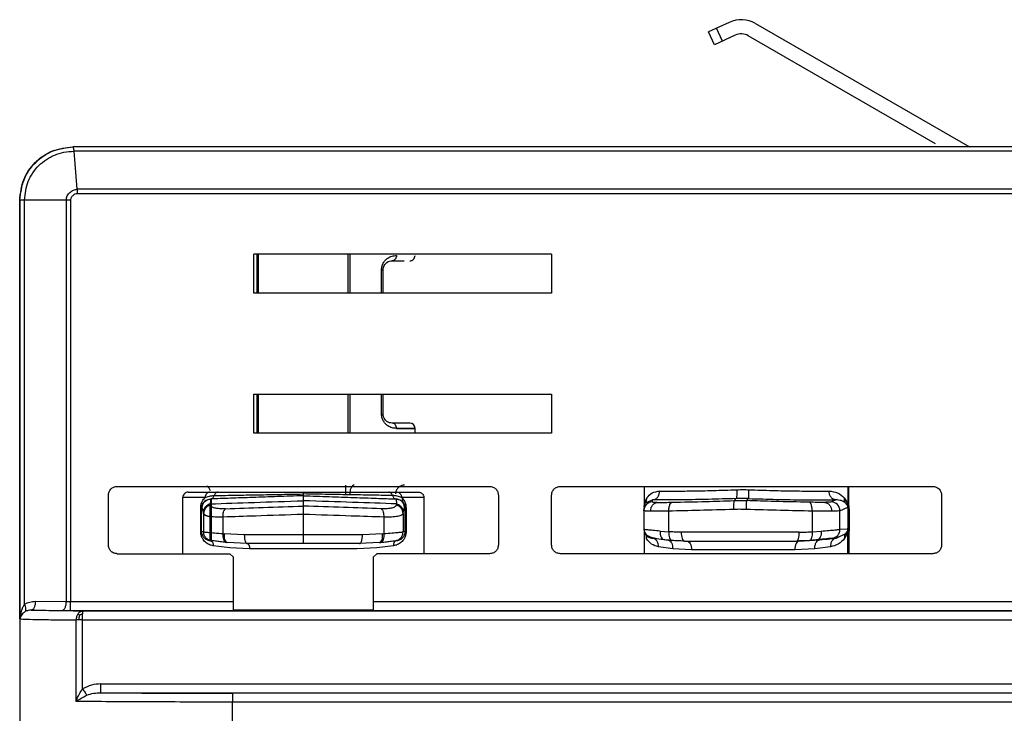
# Model space of a CAD drawing. Header units: millimetres. Extents: x -155 to 150, y 0 to 248.
# Tile 15 of 16: x 7 to 63, y 209 to 248. Entities that reach past the tile are written whole.
import ezdxf

# ---------------------------------------------------------------- set-up
doc = ezdxf.new("R2010")
doc.units = ezdxf.units.MM

msp = doc.modelspace()

# ---------------------------------------------------------------- linework, layer by layer
at = {"color": 7, "linetype": 'Continuous', "lineweight": 25}
for p, q in [((47.243, 248.304), (46.084, 247.764)), ((46.422, 247.039), (46.084, 247.764)), ((46.875, 247.25), (46.537, 247.975)), ((48.719, 248.24), (60.789, 241.272)), ((47.581, 247.579), (46.422, 247.039)), ((58.886, 241.447), (48.319, 247.547)), ((83.93, 241.272), (10.224, 241.272)), ((83.93, 241.029), (10.29, 241.028)), ((10.475, 238.887), (10.29, 241.028)), ((7.224, 238.272), (7.224, 208.671)), ((7.241, 238.272), (7.224, 238.272)), ((7.241, 214.637), (7.241, 238.272)), ((9.854, 238.272), (7.5, 238.272)), ((7.5, 215.461), (7.5, 238.272)), ((9.854, 238.272), (9.854, 215.618)), ((10.095, 238.271), (10.095, 215.617)), ((83.93, 238.633), (10.493, 238.631)), ((37.225, 235.223), (20.425, 235.223)), ((20.425, 233.023), (20.425, 235.223)), ((20.611, 233.023), (20.611, 235.223)), ((20.694, 233.023), (20.694, 235.223)), ((25.735, 235.223), (25.735, 233.023)), ((25.86, 233.023), (25.86, 235.223)), ((37.225, 235.223), (37.225, 233.023)), ((28.225, 234.845), (28.905, 234.845)), ((27.635, 233.023), (27.635, 234.345)), ((27.725, 233.023), (27.725, 234.345)), ((37.225, 233.023), (20.425, 233.023)), ((20.425, 225.123), (20.425, 227.323)), ((20.425, 227.323), (37.225, 227.323)), ((20.611, 225.123), (20.611, 227.323)), ((20.694, 225.123), (20.694, 227.323)), ((25.735, 227.323), (25.735, 225.123)), ((25.86, 225.123), (25.86, 227.323)), ((27.635, 226.187), (27.635, 227.323)), ((27.725, 226.187), (27.725, 227.323)), ((37.225, 227.323), (37.225, 225.123)), ((37.225, 225.123), (20.425, 225.123)), ((29.525, 225.123), (29.525, 225.387)), ((12.225, 218.813), (12.225, 221.613)), ((12.725, 222.113), (33.725, 222.113)), ((17.933, 221.787), (18.404, 221.787)), ((28.045, 221.787), (28.517, 221.787)), ((34.225, 221.613), (34.225, 218.813)), ((37.225, 218.813), (37.225, 221.613)), ((37.725, 222.113), (58.725, 222.113)), ((42.45, 222.113), (42.45, 221.014)), ((53.942, 222.113), (53.942, 219.762)), ((53.999, 219.765), (53.999, 222.113)), ((59.225, 221.613), (59.225, 218.813)), ((16.425, 218.313), (16.425, 221.487)), ((17.955, 221.187), (17.955, 219.057)), ((17.976, 221.127), (17.987, 221.055)), ((18.002, 221.405), (17.998, 221.405)), ((18.025, 221.394), (18.025, 219.05)), ((23.225, 221.004), (23.225, 221.306)), ((28.451, 221.405), (28.447, 221.405)), ((28.473, 221.127), (28.462, 221.055)), ((28.761, 221.487), (28.82, 221.426)), ((30.025, 221.487), (30.025, 218.313)), ((42.529, 221.189), (42.924, 221.352)), ((42.914, 221.238), (42.924, 221.352)), ((47.516, 221.313), (47.639, 221.426)), ((48.213, 221.313), (48.336, 221.426)), ((53.256, 221.352), (53.01, 221.238)), ((17.433, 219.559), (17.433, 220.904)), ((17.478, 220.904), (17.52, 220.905)), ((17.478, 219.559), (17.478, 220.904)), ((17.59, 220.658), (17.52, 220.905)), ((17.6, 220.586), (17.59, 220.658)), ((17.6, 220.586), (17.6, 219.545)), ((23.225, 219.383), (23.225, 220.532)), ((28.85, 220.586), (28.859, 220.658)), ((28.85, 220.586), (28.85, 219.545)), ((28.859, 220.658), (28.93, 220.905)), ((28.972, 220.904), (28.93, 220.905)), ((28.972, 219.559), (28.972, 220.904)), ((29.016, 220.904), (29.016, 219.559)), ((42.432, 220.739), (42.434, 220.782)), ((42.432, 220.739), (42.432, 219.682)), ((42.479, 220.731), (42.432, 220.739)), ((42.452, 220.99), (42.434, 220.782)), ((43.834, 219.555), (43.834, 220.719)), ((51.923, 220.719), (51.923, 219.555)), ((53.492, 220.739), (53.94, 220.947)), ((53.492, 219.682), (53.492, 220.739)), ((54.015, 220.782), (53.999, 220.969)), ((53.999, 220.947), (54.017, 220.739)), ((54.017, 220.739), (54.015, 220.782)), ((54.017, 220.739), (54.017, 219.682)), ((18.692, 219.451), (18.692, 220.379)), ((27.758, 220.379), (27.758, 219.451)), ((17.6, 219.545), (17.478, 219.559)), ((18.692, 219.451), (18.756, 219.444)), ((19.892, 219.383), (18.756, 219.444)), ((26.557, 219.383), (19.892, 219.383)), ((27.693, 219.444), (26.557, 219.383)), ((27.693, 219.444), (27.758, 219.451)), ((28.972, 219.559), (28.85, 219.545)), ((42.46, 219.678), (42.432, 219.682)), ((42.45, 219.548), (42.45, 218.313)), ((43.346, 219.592), (43.834, 219.555)), ((51.198, 219.53), (44.537, 219.53)), ((51.923, 219.555), (52.434, 219.592)), ((53.8, 219.44), (53.303, 219.199)), ((53.94, 219.707), (53.492, 219.682)), ((53.942, 218.313), (53.942, 219.638)), ((54.017, 219.682), (53.999, 219.707)), ((53.999, 219.638), (53.999, 218.313)), ((18.923, 218.947), (18.862, 218.954)), ((20.058, 218.883), (18.923, 218.947)), ((26.391, 218.883), (20.058, 218.883)), ((27.526, 218.947), (26.391, 218.883)), ((27.526, 218.947), (27.588, 218.954)), ((51.182, 219.03), (52.351, 219.095)), ((52.351, 219.095), (52.203, 219.095)), ((53.05, 219.185), (53.303, 219.199)), ((12.725, 218.313), (19.085, 218.313)), ((19.072, 218.649), (18.146, 218.76)), ((20.192, 218.583), (19.072, 218.649)), ((19.285, 218.113), (19.085, 218.313)), ((27.377, 218.649), (26.257, 218.583)), ((27.365, 218.313), (27.165, 218.113)), ((33.725, 218.313), (27.365, 218.313)), ((28.303, 218.76), (27.377, 218.649)), ((58.725, 218.313), (37.725, 218.313)), ((44.056, 218.598), (43.257, 218.702)), ((45.122, 218.53), (44.056, 218.598)), ((50.948, 218.53), (45.122, 218.53)), ((52.076, 218.598), (50.948, 218.53)), ((52.952, 218.702), (52.076, 218.598)), ((19.285, 215.617), (19.285, 218.113)), ((27.165, 218.113), (27.165, 215.617)), ((8.108, 215.627), (9.854, 215.618)), ((10.095, 215.617), (19.285, 215.617)), ((27.165, 215.617), (98.574, 215.617)), ((7.867, 215.127), (9.614, 215.118)), ((10.095, 215.117), (19.285, 215.117)), ((95.759, 215.074), (10.774, 215.074)), ((27.165, 215.117), (98.574, 215.117)), ((10.406, 209.976), (10.406, 214.574)), ((10.774, 214.574), (96.051, 214.574)), ((10.774, 210.685), (10.774, 214.574)), ((11.81, 210.966), (95.759, 210.966)), ((11.81, 210.466), (94.228, 210.466)), ((83.93, 210.441), (19.224, 210.441)), ((83.93, 209.941), (19.224, 209.941)), ((19.224, 197.287), (19.224, 209.941))]:
    msp.add_line(p, q, dxfattribs=at)
at = {"color": 7, "linetype": 'Continuous', "lineweight": 25, "flags": 128}
for points in [[(83.93, 238.89), (47.208, 238.89), (10.475, 238.887)], [(43.346, 219.592), (43.345, 219.499), (43.355, 219.409), (43.376, 219.326), (43.407, 219.252), (43.447, 219.19), (43.495, 219.142), (43.549, 219.11), (43.606, 219.095)], [(43.834, 219.555), (43.832, 219.459), (43.839, 219.367), (43.854, 219.282), (43.876, 219.207), (43.904, 219.145), (43.938, 219.098), (43.977, 219.068), (44.018, 219.056)], [(44.537, 219.53), (44.541, 219.433), (44.551, 219.339), (44.568, 219.253), (44.591, 219.177), (44.619, 219.115), (44.651, 219.068), (44.686, 219.04), (44.722, 219.03)], [(51.05, 219.03), (51.079, 219.04), (51.106, 219.068), (51.132, 219.115), (51.155, 219.177), (51.173, 219.253), (51.187, 219.339), (51.195, 219.433), (51.198, 219.53)], [(51.923, 219.555), (51.925, 219.459), (51.921, 219.367), (51.91, 219.282), (51.892, 219.207), (51.869, 219.145), (51.84, 219.098), (51.808, 219.068), (51.774, 219.056)], [(52.434, 219.592), (52.436, 219.499), (52.427, 219.409), (52.409, 219.326), (52.382, 219.252), (52.346, 219.19), (52.303, 219.142), (52.255, 219.11), (52.203, 219.095)], [(54.017, 219.682), (54.009, 219.592), (53.999, 219.548)], [(44.854, 219.03), (44.907, 219.021), (44.957, 218.992), (45.003, 218.946), (45.044, 218.884), (45.077, 218.808), (45.102, 218.722), (45.117, 218.628), (45.122, 218.53)], [(51.182, 219.03), (51.137, 219.021), (51.093, 218.992), (51.052, 218.946), (51.016, 218.884), (50.987, 218.808), (50.965, 218.722), (50.952, 218.628), (50.948, 218.53)]]:
    msp.add_lwpolyline(points, dxfattribs=at)
at = {"color": 7, "linetype": 'Continuous', "lineweight": 25}
for centre, radius, start, end in [((47.919, 246.854), 1.6, 60, 115), ((47.919, 246.854), 0.8, 60, 115), ((29.225, 235.145), 0.3, 270, 0.0178), ((29.225, 225.387), 0.3, 0.0178, 90), ((16.725, 221.487), 0.3, 90, 180.0176), ((17.525, 221.687), 0.5, 20.614, 59.9564), ((42.931, 220.739), 0.5, 92.0505, 174.9986), ((52.991, 220.738), 0.501, 0.1087, 87.8503), ((42.932, 219.682), 0.5, 180.0009, 263.4843), ((52.992, 219.681), 0.499, 276.6008, 0.0839)]:
    msp.add_arc(centre, radius, start, end, dxfattribs=at)
for points in [[(7.224, 238.272), (7.269, 238.665), (7.359, 239.451), (8.053, 240.443), (9.045, 241.136), (9.831, 241.226), (10.224, 241.272)], [(27.635, 234.345), (27.648, 234.345), (27.675, 234.345), (27.703, 234.345), (27.722, 234.345), (27.724, 234.345), (27.725, 234.345)], [(27.635, 226.187), (27.648, 226.187), (27.675, 226.187), (27.703, 226.187), (27.722, 226.187), (27.724, 226.187), (27.725, 226.187)], [(28.475, 225.387), (28.772, 225.387), (29.365, 225.387), (29.605, 225.387), (29.365, 225.387), (28.772, 225.387), (28.475, 225.387)], [(25.593, 222.187), (25.593, 222.18), (25.593, 222.165), (25.593, 222.049), (25.593, 221.884), (25.593, 221.753), (25.593, 221.687)], [(12.225, 221.613), (12.232, 221.678), (12.247, 221.809), (12.363, 221.975), (12.528, 222.09), (12.659, 222.105), (12.725, 222.113)], [(33.725, 222.113), (33.79, 222.105), (33.921, 222.09), (34.086, 221.975), (34.202, 221.809), (34.217, 221.678), (34.225, 221.613)], [(37.225, 221.613), (37.232, 221.678), (37.247, 221.809), (37.363, 221.975), (37.528, 222.09), (37.659, 222.105), (37.725, 222.113)], [(58.725, 222.113), (58.79, 222.105), (58.921, 222.09), (59.086, 221.975), (59.202, 221.809), (59.217, 221.678), (59.225, 221.613)], [(17.688, 221.487), (17.324, 221.487), (16.594, 221.487), (16.481, 221.487), (16.425, 221.487)], [(17.52, 220.905), (17.527, 220.969), (17.541, 221.097), (17.652, 221.26), (17.811, 221.377), (17.938, 221.395), (18.002, 221.405)], [(28.93, 220.905), (28.922, 220.969), (28.908, 221.097), (28.797, 221.26), (28.639, 221.377), (28.511, 221.395), (28.447, 221.405)], [(30.025, 221.487), (29.968, 221.487), (29.855, 221.487), (29.126, 221.487), (28.761, 221.487)], [(17.433, 220.904), (17.446, 220.904), (17.47, 220.904), (17.475, 220.904), (17.478, 220.904)], [(28.972, 220.904), (28.974, 220.904), (28.979, 220.904), (29.004, 220.904), (29.016, 220.904)], [(17.478, 219.559), (17.475, 219.559), (17.47, 219.559), (17.446, 219.559), (17.433, 219.559)], [(18.042, 219.048), (17.983, 219.061), (17.864, 219.088), (17.719, 219.205), (17.619, 219.363), (17.606, 219.484), (17.6, 219.545)], [(28.407, 219.048), (28.466, 219.061), (28.586, 219.088), (28.73, 219.205), (28.83, 219.363), (28.843, 219.484), (28.85, 219.545)], [(28.972, 219.559), (28.974, 219.559), (28.979, 219.559), (29.004, 219.559), (29.016, 219.559)], [(12.725, 218.313), (12.659, 218.32), (12.528, 218.335), (12.363, 218.451), (12.247, 218.616), (12.232, 218.747), (12.225, 218.813)], [(26.257, 218.583), (25.772, 218.583), (24.803, 218.583), (23.225, 218.583), (21.646, 218.583), (20.677, 218.583), (20.192, 218.583)], [(34.225, 218.813), (34.217, 218.747), (34.202, 218.616), (34.086, 218.451), (33.921, 218.335), (33.79, 218.32), (33.725, 218.313)], [(37.725, 218.313), (37.659, 218.32), (37.528, 218.335), (37.363, 218.451), (37.247, 218.616), (37.232, 218.747), (37.225, 218.813)], [(59.225, 218.813), (59.217, 218.747), (59.202, 218.616), (59.086, 218.451), (58.921, 218.335), (58.79, 218.32), (58.725, 218.313)], [(10.095, 215.117), (10.095, 215.125), (10.095, 215.141), (10.095, 215.257), (10.095, 215.422), (10.095, 215.552), (10.095, 215.617)], [(19.285, 215.117), (19.285, 215.125), (19.285, 215.141), (19.285, 215.257), (19.285, 215.422), (19.285, 215.552), (19.285, 215.617)], [(27.165, 215.617), (27.165, 215.552), (27.165, 215.422), (27.165, 215.257), (27.165, 215.141), (27.165, 215.125), (27.165, 215.117)], [(10.774, 215.074), (10.774, 215.072), (10.774, 215.068), (10.774, 215.038), (10.774, 214.992), (10.774, 214.948), (10.774, 214.926)], [(10.573, 214.574), (10.542, 214.574), (10.481, 214.574), (10.431, 214.574), (10.406, 214.574)], [(10.774, 214.574), (10.739, 214.574), (10.67, 214.574), (10.606, 214.574), (10.573, 214.574)], [(10.774, 214.574), (10.774, 214.607), (10.774, 214.672), (10.774, 214.766), (10.774, 214.853), (10.774, 214.902), (10.774, 214.926)], [(11.81, 210.466), (11.81, 210.475), (11.81, 210.491), (11.81, 210.606), (11.81, 210.771), (11.81, 210.901), (11.81, 210.966)], [(19.224, 210.441), (19.224, 210.433), (19.224, 210.417), (19.224, 210.301), (19.224, 210.137), (19.224, 210.007), (19.224, 209.941)]]:
    msp.add_open_spline(points, degree=3, dxfattribs=at)
for points, knots in [([(7.241, 238.272), (7.287, 238.667), (7.378, 239.456), (8.078, 240.451), (9.073, 241.139), (9.856, 241.228), (10.245, 241.272)], [0, 0, 0, 0, 0.250992, 0.501924, 0.752788, 1, 1, 1, 1]), ([(10.29, 241.028), (10.289, 241.063), (10.286, 241.134), (10.268, 241.211), (10.25, 241.262), (10.247, 241.269), (10.245, 241.272)], [0, 0, 0, 0, 0.245391, 0.499958, 0.754562, 1, 1, 1, 1]), ([(7.5, 238.272), (7.541, 238.632), (7.624, 239.353), (8.262, 240.271), (9.023, 240.778), (9.726, 240.999), (10.098, 241.018), (10.29, 241.028)], [0, 0, 0, 0, 0.247663, 0.495355, 0.74313, 0.867654, 1, 1, 1, 1]), ([(9.854, 238.272), (9.857, 238.313), (9.862, 238.397), (9.919, 238.553), (10.043, 238.716), (10.247, 238.845), (10.4, 238.873), (10.475, 238.887)], [0, 0, 0, 0, 0.1311555, 0.2614624, 0.5149677, 0.7602342, 1, 1, 1, 1]), ([(10.493, 238.631), (10.491, 238.676), (10.486, 238.767), (10.479, 238.847), (10.475, 238.887)], [0, 0, 0, 0, 0.49991, 1, 1, 1, 1]), ([(7.5, 238.272), (7.465, 238.272), (7.393, 238.272), (7.313, 238.272), (7.257, 238.272), (7.246, 238.272), (7.241, 238.272)], [0, 0, 0, 0, 0.245923, 0.5, 0.754077, 1, 1, 1, 1]), ([(10.095, 238.271), (10.053, 238.271), (9.969, 238.271), (9.892, 238.271), (9.854, 238.272)], [0, 0, 0, 0, 0.5, 1, 1, 1, 1]), ([(10.493, 238.631), (10.442, 238.624), (10.341, 238.609), (10.232, 238.541), (10.163, 238.471), (10.125, 238.41), (10.099, 238.342), (10.096, 238.295), (10.095, 238.271)], [0, 0, 0, 0, 0.262401, 0.51431, 0.636976, 0.759486, 0.879885, 1, 1, 1, 1]), ([(27.635, 234.345), (27.641, 234.42), (27.654, 234.573), (27.748, 234.759), (27.864, 234.903), (28.024, 235.031), (28.238, 235.128), (28.393, 235.139), (28.475, 235.145)], [0, 0, 0, 0, 0.130115, 0.269043, 0.389168, 0.52089, 0.744966, 1, 1, 1, 1]), ([(28.475, 235.145), (28.472, 235.108), (28.467, 235.049), (28.435, 234.98), (28.403, 234.932), (28.363, 234.893), (28.305, 234.855), (28.256, 234.849), (28.225, 234.845)], [0, 0, 0, 0, 0.239457, 0.368361, 0.5, 0.631639, 0.760543, 1, 1, 1, 1]), ([(27.725, 234.345), (27.726, 234.365), (27.727, 234.406), (27.743, 234.489), (27.783, 234.589), (27.853, 234.687), (28.012, 234.822), (28.132, 234.835), (28.225, 234.845)], [0, 0, 0, 0, 0.04644, 0.094472, 0.200518, 0.327466, 0.480539, 1, 1, 1, 1]), ([(28.475, 225.387), (28.393, 225.393), (28.238, 225.404), (28.024, 225.502), (27.864, 225.629), (27.749, 225.771), (27.676, 225.924), (27.64, 226.07), (27.637, 226.148), (27.635, 226.187)], [0, 0, 0, 0, 0.254864, 0.478851, 0.61045, 0.730562, 0.862779, 0.931908, 1, 1, 1, 1]), ([(28.225, 225.687), (28.132, 225.697), (28.012, 225.71), (27.853, 225.846), (27.783, 225.944), (27.743, 226.043), (27.727, 226.126), (27.726, 226.167), (27.725, 226.187)], [0, 0, 0, 0, 0.51946, 0.672527, 0.799473, 0.905521, 0.953555, 1, 1, 1, 1]), ([(28.475, 225.387), (28.472, 225.425), (28.467, 225.483), (28.435, 225.553), (28.403, 225.601), (28.363, 225.64), (28.305, 225.677), (28.256, 225.683), (28.225, 225.687)], [0, 0, 0, 0, 0.2394568, 0.3683607, 0.5, 0.6316393, 0.7605432, 1, 1, 1, 1]), ([(29.225, 225.687), (29.179, 225.687), (29.088, 225.687), (28.508, 225.687), (28.225, 225.687)], [0, 0, 0, 0, 0.510875, 1, 1, 1, 1]), ([(26.097, 222.187), (26.066, 222.18), (26.017, 222.17), (25.958, 222.108), (25.918, 222.043), (25.885, 221.963), (25.854, 221.847), (25.849, 221.75), (25.845, 221.687)], [0, 0, 0, 0, 0.239457, 0.368361, 0.5, 0.631639, 0.760543, 1, 1, 1, 1]), ([(28.925, 222.187), (28.862, 222.18), (28.765, 222.17), (28.649, 222.108), (28.569, 222.043), (28.504, 221.963), (28.442, 221.847), (28.432, 221.75), (28.425, 221.687)], [0, 0, 0, 0, 0.239457, 0.368361, 0.5, 0.631639, 0.760543, 1, 1, 1, 1]), ([(16.725, 221.787), (16.781, 221.787), (16.892, 221.787), (17.591, 221.787), (17.933, 221.787)], [0, 0, 0, 0, 0.51219, 1, 1, 1, 1]), ([(17.933, 221.787), (17.902, 221.783), (17.855, 221.777), (17.798, 221.74), (17.759, 221.701), (17.727, 221.653), (17.697, 221.583), (17.692, 221.525), (17.688, 221.487)], [0, 0, 0, 0, 0.239457, 0.368361, 0.5, 0.631639, 0.760543, 1, 1, 1, 1]), ([(17.688, 221.487), (17.765, 221.516), (17.922, 221.575), (18.103, 221.589), (18.196, 221.596)], [0, 0, 0, 0, 0.490194, 1, 1, 1, 1]), ([(17.998, 221.405), (18.019, 221.408), (18.06, 221.414), (18.118, 221.453), (18.168, 221.514), (18.186, 221.569), (18.196, 221.596)], [0, 0, 0, 0, 0.234149, 0.485628, 0.744764, 1, 1, 1, 1]), ([(18.404, 221.787), (18.382, 221.785), (18.337, 221.779), (18.276, 221.738), (18.225, 221.676), (18.205, 221.622), (18.196, 221.596)], [0, 0, 0, 0, 0.24429, 0.5, 0.75571, 1, 1, 1, 1]), ([(18.196, 221.596), (18.535, 221.602), (19.213, 221.614), (20.46, 221.637), (21.809, 221.662), (22.753, 221.679), (23.225, 221.687)], [0, 0, 0, 0, 0.250404, 0.500495, 0.750415, 1, 1, 1, 1]), ([(18.404, 221.787), (19.092, 221.787), (20.471, 221.787), (22.306, 221.787), (23.225, 221.787)], [0, 0, 0, 0, 0.499337, 1, 1, 1, 1]), ([(23.225, 221.687), (23.225, 221.702), (23.225, 221.731), (23.225, 221.763), (23.225, 221.783), (23.225, 221.786), (23.225, 221.787)], [0, 0, 0, 0, 0.247069, 0.499794, 0.752626, 1, 1, 1, 1]), ([(23.225, 221.787), (24.143, 221.787), (25.978, 221.787), (27.357, 221.787), (28.045, 221.787)], [0, 0, 0, 0, 0.5006633, 1, 1, 1, 1]), ([(23.225, 221.587), (23.225, 221.588), (23.225, 221.591), (23.226, 221.61), (23.225, 221.641), (23.225, 221.672), (23.225, 221.687)], [0, 0, 0, 0, 0.232747, 0.480087, 0.737705, 1, 1, 1, 1]), ([(28.253, 221.596), (27.914, 221.602), (27.236, 221.614), (25.989, 221.637), (24.64, 221.662), (23.696, 221.679), (23.225, 221.687)], [0, 0, 0, 0, 0.250404, 0.500495, 0.750415, 1, 1, 1, 1]), ([(28.253, 221.596), (28.244, 221.622), (28.224, 221.676), (28.173, 221.738), (28.112, 221.779), (28.067, 221.785), (28.045, 221.787)], [0, 0, 0, 0, 0.24429, 0.5, 0.75571, 1, 1, 1, 1]), ([(28.253, 221.596), (28.263, 221.569), (28.282, 221.514), (28.331, 221.453), (28.389, 221.414), (28.431, 221.408), (28.451, 221.405)], [0, 0, 0, 0, 0.255236, 0.514372, 0.765851, 1, 1, 1, 1]), ([(28.761, 221.487), (28.684, 221.516), (28.527, 221.575), (28.346, 221.589), (28.253, 221.596)], [0, 0, 0, 0, 0.490123, 1, 1, 1, 1]), ([(28.517, 221.787), (28.858, 221.787), (29.557, 221.787), (29.668, 221.787), (29.725, 221.787)], [0, 0, 0, 0, 0.487813, 1, 1, 1, 1]), ([(28.517, 221.787), (28.547, 221.783), (28.595, 221.777), (28.651, 221.74), (28.691, 221.701), (28.722, 221.653), (28.753, 221.583), (28.758, 221.525), (28.761, 221.487)], [0, 0, 0, 0, 0.2394568, 0.3683607, 0.5, 0.6316393, 0.7605432, 1, 1, 1, 1]), ([(29.725, 221.787), (29.762, 221.783), (29.82, 221.777), (29.89, 221.74), (29.938, 221.701), (29.977, 221.653), (30.014, 221.583), (30.021, 221.525), (30.025, 221.487)], [0, 0, 0, 0, 0.239457, 0.368361, 0.5, 0.631639, 0.760543, 1, 1, 1, 1]), ([(42.596, 221.464), (42.686, 221.574), (42.856, 221.784), (43.176, 221.83), (43.328, 221.852)], [0, 0, 0, 0, 0.526926, 1, 1, 1, 1]), ([(42.924, 221.352), (42.975, 221.362), (43.081, 221.382), (43.217, 221.499), (43.31, 221.664), (43.322, 221.791), (43.328, 221.852)], [0, 0, 0, 0, 0.240725, 0.5, 0.759275, 1, 1, 1, 1]), ([(43.328, 221.852), (43.578, 221.849), (44.086, 221.844), (45.126, 221.856), (46.332, 221.881), (47.22, 221.91), (47.669, 221.925)], [0, 0, 0, 0, 0.241947, 0.489242, 0.741916, 1, 1, 1, 1]), ([(47.669, 221.925), (47.67, 221.856), (47.673, 221.712), (47.666, 221.547), (47.654, 221.448), (47.644, 221.433), (47.639, 221.426)], [0, 0, 0, 0, 0.270724, 0.56231, 0.789274, 1, 1, 1, 1]), ([(47.669, 221.925), (47.794, 221.929), (48.018, 221.934), (48.243, 221.928), (48.342, 221.925)], [0, 0, 0, 0, 0.559965, 1, 1, 1, 1]), ([(48.342, 221.925), (48.34, 221.856), (48.336, 221.712), (48.333, 221.547), (48.333, 221.448), (48.335, 221.433), (48.336, 221.426)], [0, 0, 0, 0, 0.270724, 0.56231, 0.789274, 1, 1, 1, 1]), ([(48.342, 221.925), (48.795, 221.91), (49.692, 221.881), (50.939, 221.856), (52.038, 221.844), (52.596, 221.849), (52.872, 221.852)], [0, 0, 0, 0, 0.2580844, 0.510759, 0.7580536, 1, 1, 1, 1]), ([(53.256, 221.352), (53.201, 221.364), (53.088, 221.388), (52.96, 221.523), (52.886, 221.687), (52.877, 221.798), (52.872, 221.852)], [0, 0, 0, 0, 0.270868, 0.562273, 0.78913, 1, 1, 1, 1]), ([(52.872, 221.852), (53.043, 221.83), (53.405, 221.784), (53.618, 221.574), (53.73, 221.464)], [0, 0, 0, 0, 0.473085, 1, 1, 1, 1]), ([(17.433, 220.904), (17.435, 220.935), (17.437, 220.999), (17.461, 221.128), (17.533, 221.317), (17.628, 221.421), (17.688, 221.487)], [0, 0, 0, 0, 0.1214101, 0.2460022, 0.5236781, 1, 1, 1, 1]), ([(17.478, 220.904), (17.479, 220.924), (17.48, 220.969), (17.501, 221.061), (17.562, 221.187), (17.716, 221.348), (17.885, 221.382), (17.998, 221.405)], [0, 0, 0, 0, 0.0450261, 0.0963931, 0.230213, 0.4830394, 1, 1, 1, 1]), ([(17.976, 221.127), (17.924, 221.11), (17.819, 221.075), (17.693, 220.961), (17.607, 220.817), (17.596, 220.71), (17.59, 220.658)], [0, 0, 0, 0, 0.242955, 0.500005, 0.75705, 1, 1, 1, 1]), ([(17.987, 221.055), (17.936, 221.038), (17.83, 221.003), (17.703, 220.89), (17.617, 220.746), (17.605, 220.638), (17.6, 220.586)], [0, 0, 0, 0, 0.2429, 0.5, 0.7571, 1, 1, 1, 1]), ([(18.002, 221.405), (17.996, 221.396), (17.984, 221.378), (17.979, 221.211), (17.976, 221.127)], [0, 0, 0, 0, 0.498351, 1, 1, 1, 1]), ([(17.976, 221.127), (18.78, 221.154), (20.389, 221.209), (22.279, 221.274), (23.225, 221.306)], [0, 0, 0, 0, 0.499983, 1, 1, 1, 1]), ([(18.827, 220.848), (18.71, 220.847), (18.476, 220.845), (18.214, 220.885), (18.035, 220.953), (18.003, 221.021), (17.987, 221.055)], [0, 0, 0, 0, 0.249827, 0.499696, 0.749783, 1, 1, 1, 1]), ([(23.225, 221.587), (22.737, 221.57), (21.762, 221.536), (20.363, 221.487), (19.067, 221.442), (18.357, 221.417), (18.002, 221.405)], [0, 0, 0, 0, 0.249968, 0.499947, 0.749934, 1, 1, 1, 1]), ([(23.225, 221.306), (23.225, 221.393), (23.225, 221.555), (23.225, 221.577), (23.225, 221.587)], [0, 0, 0, 0, 0.537031, 1, 1, 1, 1]), ([(23.225, 221.587), (23.712, 221.57), (24.688, 221.536), (26.086, 221.487), (27.382, 221.442), (28.092, 221.417), (28.447, 221.405)], [0, 0, 0, 0, 0.249968, 0.499947, 0.749934, 1, 1, 1, 1]), ([(28.473, 221.127), (27.669, 221.154), (26.061, 221.209), (24.17, 221.274), (23.225, 221.306)], [0, 0, 0, 0, 0.499798, 1, 1, 1, 1]), ([(28.462, 221.055), (28.446, 221.021), (28.415, 220.953), (28.235, 220.885), (27.973, 220.845), (27.739, 220.847), (27.622, 220.848)], [0, 0, 0, 0, 0.250217, 0.500304, 0.750173, 1, 1, 1, 1]), ([(28.447, 221.405), (28.453, 221.396), (28.465, 221.378), (28.471, 221.211), (28.473, 221.127)], [0, 0, 0, 0, 0.498351, 1, 1, 1, 1]), ([(28.451, 221.405), (28.476, 221.403), (28.548, 221.397), (28.686, 221.358), (28.782, 221.278), (28.839, 221.23)], [0, 0, 0, 0, 0.172834, 0.502516, 1, 1, 1, 1]), ([(28.85, 220.586), (28.844, 220.638), (28.833, 220.746), (28.746, 220.89), (28.62, 221.003), (28.513, 221.038), (28.462, 221.055)], [0, 0, 0, 0, 0.2429, 0.5, 0.7571, 1, 1, 1, 1]), ([(28.473, 221.127), (28.525, 221.11), (28.63, 221.075), (28.756, 220.961), (28.842, 220.817), (28.853, 220.71), (28.859, 220.658)], [0, 0, 0, 0, 0.242955, 0.500005, 0.75705, 1, 1, 1, 1]), ([(28.82, 221.426), (28.814, 221.408), (28.803, 221.371), (28.803, 221.317), (28.813, 221.269), (28.831, 221.243), (28.839, 221.23)], [0, 0, 0, 0, 0.246956, 0.500005, 0.753051, 1, 1, 1, 1]), ([(28.82, 221.426), (28.868, 221.362), (28.942, 221.262), (29.005, 221.07), (29.012, 220.958), (29.016, 220.904)], [0, 0, 0, 0, 0.487084, 0.754522, 1, 1, 1, 1]), ([(28.839, 221.23), (28.87, 221.193), (28.917, 221.136), (28.957, 221.027), (28.97, 220.955), (28.971, 220.92), (28.972, 220.904)], [0, 0, 0, 0, 0.52274, 0.790143, 0.899722, 1, 1, 1, 1]), ([(42.596, 221.464), (42.56, 221.397), (42.506, 221.3), (42.466, 221.16), (42.455, 221.059), (42.45, 221.014)], [0, 0, 0, 0, 0.551486, 0.797444, 1, 1, 1, 1]), ([(42.454, 221.008), (42.456, 221.021), (42.462, 221.059), (42.482, 221.118), (42.51, 221.161), (42.529, 221.189)], [0, 0, 0, 0, 0.138331, 0.423181, 1, 1, 1, 1]), ([(42.529, 221.189), (42.552, 221.232), (42.596, 221.316), (42.596, 221.415), (42.596, 221.464)], [0, 0, 0, 0, 0.49999, 1, 1, 1, 1]), ([(42.806, 220.714), (42.812, 220.775), (42.824, 220.902), (42.918, 221.067), (43.054, 221.184), (43.162, 221.204), (43.213, 221.213)], [0, 0, 0, 0, 0.240744, 0.500021, 0.759286, 1, 1, 1, 1]), ([(42.914, 221.238), (42.93, 221.232), (42.959, 221.22), (43.135, 221.216), (43.213, 221.213)], [0, 0, 0, 0, 0.558989, 1, 1, 1, 1]), ([(47.639, 221.426), (47.112, 221.41), (46.058, 221.378), (44.327, 221.345), (43.455, 221.35), (42.924, 221.352)], [0, 0, 0, 0, 0.280551, 0.561051, 1, 1, 1, 1]), ([(43.213, 221.213), (43.339, 221.212), (43.563, 221.21), (43.891, 221.216), (44.035, 221.218)], [0, 0, 0, 0, 0.559278, 1, 1, 1, 1]), ([(43.834, 220.719), (43.837, 220.788), (43.842, 220.931), (43.895, 221.096), (43.964, 221.195), (44.012, 221.211), (44.035, 221.218)], [0, 0, 0, 0, 0.270837, 0.562281, 0.789161, 1, 1, 1, 1]), ([(44.035, 221.218), (44.662, 221.232), (45.781, 221.257), (46.986, 221.296), (47.516, 221.313)], [0, 0, 0, 0, 0.559913, 1, 1, 1, 1]), ([(47.516, 221.313), (47.511, 221.302), (47.502, 221.279), (47.495, 221.144), (47.493, 220.979), (47.496, 220.867), (47.498, 220.813)], [0, 0, 0, 0, 0.270714, 0.562312, 0.789284, 1, 1, 1, 1]), ([(47.516, 221.313), (47.646, 221.316), (47.878, 221.322), (48.111, 221.315), (48.213, 221.313)], [0, 0, 0, 0, 0.559979, 1, 1, 1, 1]), ([(48.336, 221.426), (48.205, 221.429), (47.973, 221.434), (47.741, 221.429), (47.639, 221.426)], [0, 0, 0, 0, 0.559941, 1, 1, 1, 1]), ([(48.213, 221.313), (48.213, 221.302), (48.211, 221.279), (48.206, 221.144), (48.201, 220.979), (48.197, 220.867), (48.195, 220.813)], [0, 0, 0, 0, 0.270714, 0.562312, 0.789284, 1, 1, 1, 1]), ([(51.755, 221.218), (51.11, 221.232), (49.958, 221.257), (48.747, 221.296), (48.213, 221.313)], [0, 0, 0, 0, 0.55988, 1, 1, 1, 1]), ([(48.336, 221.426), (48.868, 221.41), (49.932, 221.378), (51.725, 221.345), (52.676, 221.35), (53.256, 221.352)], [0, 0, 0, 0, 0.280485, 0.560974, 1, 1, 1, 1]), ([(51.923, 220.719), (51.921, 220.788), (51.917, 220.931), (51.872, 221.096), (51.815, 221.195), (51.774, 221.211), (51.755, 221.218)], [0, 0, 0, 0, 0.2708373, 0.5622806, 0.7891609, 1, 1, 1, 1]), ([(52.631, 221.213), (52.493, 221.212), (52.246, 221.21), (51.905, 221.216), (51.755, 221.218)], [0, 0, 0, 0, 0.559289, 1, 1, 1, 1]), ([(53.01, 221.238), (52.978, 221.232), (52.921, 221.22), (52.72, 221.216), (52.631, 221.213)], [0, 0, 0, 0, 0.559664, 1, 1, 1, 1]), ([(52.631, 221.213), (52.68, 221.204), (52.782, 221.184), (52.912, 221.067), (53.001, 220.902), (53.013, 220.775), (53.018, 220.714)], [0, 0, 0, 0, 0.240724, 0.5, 0.759276, 1, 1, 1, 1]), ([(53.789, 221.19), (53.785, 221.192), (53.723, 221.242), (53.578, 221.329), (53.366, 221.344), (53.256, 221.352)], [0, 0, 0, 0, 0.029005, 0.497865, 1, 1, 1, 1]), ([(53.73, 221.464), (53.729, 221.415), (53.726, 221.316), (53.768, 221.232), (53.789, 221.19)], [0, 0, 0, 0, 0.49999, 1, 1, 1, 1]), ([(53.73, 221.464), (53.783, 221.392), (53.858, 221.289), (53.919, 221.143), (53.935, 221.05), (53.942, 221.014)], [0, 0, 0, 0, 0.594361, 0.84584, 1, 1, 1, 1]), ([(53.94, 220.947), (53.94, 220.95), (53.94, 220.956), (53.939, 220.965), (53.937, 220.984), (53.929, 221.013), (53.911, 221.053), (53.869, 221.118), (53.822, 221.16), (53.789, 221.19)], [0, 0, 0, 0, 0.008935, 0.019263, 0.031925, 0.087901, 0.222738, 0.463253, 1, 1, 1, 1]), ([(18.692, 220.379), (18.539, 220.378), (18.232, 220.376), (17.894, 220.416), (17.659, 220.483), (17.62, 220.551), (17.6, 220.586)], [0, 0, 0, 0, 0.249087, 0.500376, 0.74357, 1, 1, 1, 1]), ([(17.6, 220.586), (17.621, 220.552), (17.664, 220.485), (17.829, 220.427), (17.985, 220.412), (18.025, 220.408)], [0, 0, 0, 0, 0.438559, 0.854543, 1, 1, 1, 1]), ([(18.692, 220.379), (18.692, 220.429), (18.693, 220.53), (18.722, 220.669), (18.767, 220.784), (18.807, 220.827), (18.827, 220.848)], [0, 0, 0, 0, 0.244094, 0.5, 0.755906, 1, 1, 1, 1]), ([(23.225, 220.532), (22.309, 220.501), (20.733, 220.448), (19.295, 220.399), (18.692, 220.379)], [0, 0, 0, 0, 0.580709, 1, 1, 1, 1]), ([(18.827, 220.848), (19.529, 220.873), (20.933, 220.923), (22.461, 220.977), (23.225, 221.004)], [0, 0, 0, 0, 0.500138, 1, 1, 1, 1]), ([(23.225, 220.532), (23.225, 220.566), (23.225, 220.634), (23.224, 220.754), (23.224, 220.872), (23.224, 220.96), (23.225, 220.991), (23.225, 221.004)], [0, 0, 0, 0, 0.167286, 0.328004, 0.613176, 0.838175, 1, 1, 1, 1]), ([(27.622, 220.848), (26.92, 220.873), (25.516, 220.923), (23.988, 220.977), (23.225, 221.004)], [0, 0, 0, 0, 0.500154, 1, 1, 1, 1]), ([(27.758, 220.379), (27.155, 220.399), (25.717, 220.448), (24.14, 220.501), (23.225, 220.532)], [0, 0, 0, 0, 0.419291, 1, 1, 1, 1]), ([(27.622, 220.848), (27.642, 220.827), (27.683, 220.784), (27.728, 220.669), (27.756, 220.53), (27.757, 220.429), (27.758, 220.379)], [0, 0, 0, 0, 0.244094, 0.5, 0.755906, 1, 1, 1, 1]), ([(28.85, 220.586), (28.829, 220.551), (28.79, 220.483), (28.556, 220.416), (28.217, 220.376), (27.91, 220.378), (27.758, 220.379)], [0, 0, 0, 0, 0.256412, 0.499624, 0.750896, 1, 1, 1, 1]), ([(42.45, 221.014), (42.45, 221.002), (42.45, 220.983), (42.45, 220.96), (42.45, 220.951), (42.45, 220.947)], [0, 0, 0, 0, 0.499356, 0.769362, 1, 1, 1, 1]), ([(42.45, 220.947), (42.45, 220.95), (42.45, 220.958), (42.45, 220.972), (42.452, 220.991), (42.453, 221.001), (42.454, 221.008)], [0, 0, 0, 0, 0.104817, 0.216285, 0.460992, 1, 1, 1, 1]), ([(42.806, 220.714), (42.693, 220.717), (42.522, 220.72), (42.49, 220.728), (42.479, 220.731)], [0, 0, 0, 0, 0.6650018, 1, 1, 1, 1]), ([(43.834, 220.719), (43.632, 220.716), (43.224, 220.711), (42.947, 220.713), (42.806, 220.714)], [0, 0, 0, 0, 0.493535, 1, 1, 1, 1]), ([(47.498, 220.813), (46.851, 220.794), (45.582, 220.755), (44.409, 220.731), (43.834, 220.719)], [0, 0, 0, 0, 0.509998, 1, 1, 1, 1]), ([(48.195, 220.813), (48.065, 220.816), (47.832, 220.822), (47.6, 220.816), (47.498, 220.813)], [0, 0, 0, 0, 0.559979, 1, 1, 1, 1]), ([(51.923, 220.719), (51.331, 220.731), (50.123, 220.755), (48.846, 220.794), (48.195, 220.813)], [0, 0, 0, 0, 0.490002, 1, 1, 1, 1]), ([(53.018, 220.714), (52.864, 220.713), (52.558, 220.711), (52.133, 220.716), (51.923, 220.719)], [0, 0, 0, 0, 0.506466, 1, 1, 1, 1]), ([(53.492, 220.739), (53.458, 220.733), (53.39, 220.722), (53.142, 220.717), (53.018, 220.714)], [0, 0, 0, 0, 0.502494, 1, 1, 1, 1]), ([(53.94, 220.947), (53.94, 220.951), (53.941, 220.959), (53.941, 220.981), (53.942, 221.001), (53.942, 221.014)], [0, 0, 0, 0, 0.221723, 0.455008, 1, 1, 1, 1]), ([(53.999, 221.014), (53.999, 221.002), (53.999, 220.983), (53.999, 220.96), (53.999, 220.951), (53.999, 220.947)], [0, 0, 0, 0, 0.499355, 0.769325, 1, 1, 1, 1]), ([(18.146, 218.76), (18.066, 218.777), (17.905, 218.811), (17.694, 218.951), (17.54, 219.136), (17.463, 219.328), (17.437, 219.461), (17.435, 219.526), (17.433, 219.559)], [0, 0, 0, 0, 0.2397035, 0.4805804, 0.727878, 0.8729654, 0.9374385, 1, 1, 1, 1]), ([(17.478, 219.559), (17.478, 219.539), (17.48, 219.497), (17.499, 219.41), (17.554, 219.287), (17.657, 219.176), (17.78, 219.102), (17.884, 219.068), (17.938, 219.061), (17.957, 219.058)], [0, 0, 0, 0, 0.045617, 0.097162, 0.229517, 0.481476, 0.739994, 0.910489, 1, 1, 1, 1]), ([(17.6, 219.545), (17.617, 219.543), (17.652, 219.54), (17.867, 219.521), (18.206, 219.492), (18.527, 219.465), (18.692, 219.451)], [0, 0, 0, 0, 0.228231, 0.470927, 0.728163, 1, 1, 1, 1]), ([(18.692, 219.451), (18.689, 219.391), (18.684, 219.265), (18.718, 219.101), (18.78, 218.984), (18.835, 218.964), (18.862, 218.954)], [0, 0, 0, 0, 0.240762, 0.5, 0.759238, 1, 1, 1, 1]), ([(18.756, 219.444), (18.754, 219.384), (18.748, 219.257), (18.782, 219.093), (18.842, 218.977), (18.897, 218.957), (18.923, 218.947)], [0, 0, 0, 0, 0.2407529, 0.5, 0.7592471, 1, 1, 1, 1]), ([(19.892, 219.383), (19.894, 219.32), (19.897, 219.223), (19.918, 219.107), (19.94, 219.027), (19.966, 218.962), (20.005, 218.9), (20.037, 218.889), (20.058, 218.883)], [0, 0, 0, 0, 0.239457, 0.368361, 0.5, 0.631639, 0.760543, 1, 1, 1, 1]), ([(23.225, 218.883), (23.225, 218.889), (23.225, 218.9), (23.225, 218.962), (23.225, 219.027), (23.225, 219.107), (23.225, 219.223), (23.225, 219.32), (23.225, 219.383)], [0, 0, 0, 0, 0.239457, 0.368361, 0.5, 0.631639, 0.760543, 1, 1, 1, 1]), ([(26.391, 218.883), (26.412, 218.889), (26.444, 218.9), (26.483, 218.962), (26.51, 219.027), (26.531, 219.107), (26.552, 219.223), (26.555, 219.32), (26.557, 219.383)], [0, 0, 0, 0, 0.239457, 0.368361, 0.5, 0.631639, 0.760543, 1, 1, 1, 1]), ([(27.526, 218.947), (27.553, 218.957), (27.607, 218.977), (27.668, 219.093), (27.701, 219.257), (27.696, 219.384), (27.693, 219.444)], [0, 0, 0, 0, 0.240753, 0.5, 0.759247, 1, 1, 1, 1]), ([(27.758, 219.451), (27.76, 219.391), (27.765, 219.265), (27.731, 219.101), (27.669, 218.984), (27.614, 218.964), (27.588, 218.954)], [0, 0, 0, 0, 0.240762, 0.5, 0.759238, 1, 1, 1, 1]), ([(27.758, 219.451), (27.922, 219.465), (28.243, 219.492), (28.582, 219.521), (28.797, 219.54), (28.833, 219.543), (28.85, 219.545)], [0, 0, 0, 0, 0.271837, 0.529073, 0.771769, 1, 1, 1, 1]), ([(29.016, 219.559), (29.015, 219.527), (29.012, 219.461), (28.987, 219.328), (28.91, 219.137), (28.756, 218.952), (28.545, 218.811), (28.383, 218.777), (28.303, 218.76)], [0, 0, 0, 0, 0.062301, 0.126508, 0.27094, 0.517941, 0.759567, 1, 1, 1, 1]), ([(28.493, 219.058), (28.511, 219.061), (28.62, 219.077), (28.766, 219.148), (28.895, 219.287), (28.951, 219.41), (28.969, 219.497), (28.971, 219.539), (28.972, 219.559)], [0, 0, 0, 0, 0.0895339, 0.5197379, 0.7714406, 0.9031474, 0.9545048, 1, 1, 1, 1]), ([(42.447, 219.68), (42.447, 219.662), (42.449, 219.626), (42.465, 219.551), (42.53, 219.414), (42.702, 219.289), (43.022, 219.188), (43.36, 219.138), (43.551, 219.109)], [0, 0, 0, 0, 0.027326, 0.056727, 0.12694, 0.329775, 0.622004, 1, 1, 1, 1]), ([(43.346, 219.592), (43.203, 219.605), (42.922, 219.632), (42.641, 219.659), (42.485, 219.675), (42.466, 219.678), (42.46, 219.678)], [0, 0, 0, 0, 0.3031768, 0.5950177, 0.8755985, 1, 1, 1, 1]), ([(42.583, 219.177), (42.584, 219.224), (42.584, 219.317), (42.543, 219.399), (42.522, 219.44)], [0, 0, 0, 0, 0.499991, 1, 1, 1, 1]), ([(44.537, 219.53), (44.404, 219.532), (44.167, 219.534), (43.936, 219.548), (43.834, 219.555)], [0, 0, 0, 0, 0.559847, 1, 1, 1, 1]), ([(51.198, 219.53), (51.334, 219.532), (51.578, 219.534), (51.817, 219.548), (51.923, 219.555)], [0, 0, 0, 0, 0.556117, 1, 1, 1, 1]), ([(52.434, 219.592), (52.586, 219.605), (52.886, 219.632), (53.206, 219.659), (53.421, 219.677), (53.469, 219.68), (53.492, 219.682)], [0, 0, 0, 0, 0.264783, 0.519664, 0.764712, 1, 1, 1, 1]), ([(53.799, 219.44), (53.78, 219.399), (53.742, 219.317), (53.745, 219.223), (53.747, 219.176)], [0, 0, 0, 0, 0.49999, 1, 1, 1, 1]), ([(53.747, 219.176), (53.792, 219.247), (53.857, 219.349), (53.916, 219.494), (53.934, 219.593), (53.942, 219.638)], [0, 0, 0, 0, 0.551481, 0.797534, 1, 1, 1, 1]), ([(53.94, 219.707), (53.94, 219.702), (53.94, 219.692), (53.938, 219.68), (53.935, 219.662), (53.928, 219.635), (53.911, 219.592), (53.872, 219.522), (53.829, 219.473), (53.8, 219.44)], [0, 0, 0, 0, 0.015215, 0.031888, 0.049875, 0.107942, 0.231218, 0.485252, 1, 1, 1, 1]), ([(53.942, 219.762), (53.941, 219.751), (53.941, 219.735), (53.941, 219.716), (53.94, 219.71), (53.94, 219.707)], [0, 0, 0, 0, 0.548472, 0.790635, 1, 1, 1, 1]), ([(53.942, 219.638), (53.942, 219.639), (53.942, 219.641), (53.942, 219.646), (53.942, 219.666), (53.942, 219.706), (53.942, 219.741), (53.942, 219.762)], [0, 0, 0, 0, 0.014928, 0.043457, 0.141324, 0.50029, 1, 1, 1, 1]), ([(53.999, 219.765), (53.999, 219.744), (53.999, 219.708), (53.999, 219.666), (53.999, 219.645), (53.999, 219.639), (53.999, 219.638)], [0, 0, 0, 0, 0.499857, 0.855913, 0.98385, 1, 1, 1, 1]), ([(53.999, 219.707), (53.999, 219.707), (53.999, 219.707), (53.999, 219.707), (53.999, 219.708), (53.999, 219.711), (53.999, 219.72), (53.999, 219.739), (53.999, 219.756), (53.999, 219.765)], [0, 0, 0, 0, 0.004121, 0.009636, 0.024529, 0.0673, 0.196688, 0.562568, 1, 1, 1, 1]), ([(17.957, 219.058), (17.983, 219.051), (18.037, 219.037), (18.102, 218.967), (18.143, 218.87), (18.145, 218.796), (18.146, 218.76)], [0, 0, 0, 0, 0.2411732, 0.5, 0.7588268, 1, 1, 1, 1]), ([(18.862, 218.954), (18.748, 218.967), (18.52, 218.993), (18.264, 219.023), (18.087, 219.043), (18.057, 219.046), (18.042, 219.048)], [0, 0, 0, 0, 0.250216, 0.500164, 0.749905, 1, 1, 1, 1]), ([(20.058, 218.883), (20.075, 218.879), (20.101, 218.873), (20.132, 218.835), (20.154, 218.796), (20.171, 218.748), (20.188, 218.679), (20.19, 218.62), (20.192, 218.583)], [0, 0, 0, 0, 0.239457, 0.368361, 0.5, 0.631639, 0.760543, 1, 1, 1, 1]), ([(27.588, 218.954), (27.702, 218.967), (27.929, 218.993), (28.185, 219.023), (28.362, 219.043), (28.392, 219.046), (28.407, 219.048)], [0, 0, 0, 0, 0.250131, 0.500173, 0.750112, 1, 1, 1, 1]), ([(28.493, 219.058), (28.467, 219.051), (28.413, 219.037), (28.348, 218.967), (28.306, 218.87), (28.304, 218.796), (28.303, 218.76)], [0, 0, 0, 0, 0.2411733, 0.5, 0.7588267, 1, 1, 1, 1]), ([(43.257, 218.702), (43.116, 218.743), (42.82, 218.83), (42.665, 219.057), (42.583, 219.177)], [0, 0, 0, 0, 0.474082, 1, 1, 1, 1]), ([(43.606, 219.095), (43.375, 219.123), (42.961, 219.172), (42.901, 219.181), (42.875, 219.185)], [0, 0, 0, 0, 0.559714, 1, 1, 1, 1]), ([(43.257, 218.702), (43.253, 218.762), (43.246, 218.884), (43.163, 219.046), (43.038, 219.163), (42.935, 219.187), (42.885, 219.199)], [0, 0, 0, 0, 0.241297, 0.5, 0.758703, 1, 1, 1, 1]), ([(44.018, 219.056), (43.937, 219.062), (43.793, 219.074), (43.663, 219.089), (43.606, 219.095)], [0, 0, 0, 0, 0.560789, 1, 1, 1, 1]), ([(43.754, 219.095), (43.801, 219.082), (43.899, 219.054), (44.001, 218.92), (44.055, 218.759), (44.056, 218.651), (44.056, 218.598)], [0, 0, 0, 0, 0.2712335, 0.5621786, 0.7887649, 1, 1, 1, 1]), ([(44.722, 219.03), (44.589, 219.032), (44.351, 219.034), (44.12, 219.049), (44.018, 219.056)], [0, 0, 0, 0, 0.559119, 1, 1, 1, 1]), ([(44.722, 219.03), (45.29, 219.03), (46.435, 219.03), (48.601, 219.03), (50.123, 219.03), (51.05, 219.03)], [0, 0, 0, 0, 0.2785548, 0.5611188, 1, 1, 1, 1]), ([(51.774, 219.056), (51.64, 219.048), (51.401, 219.033), (51.157, 219.031), (51.05, 219.03)], [0, 0, 0, 0, 0.560831, 1, 1, 1, 1]), ([(52.203, 219.095), (52.127, 219.087), (51.99, 219.072), (51.84, 219.061), (51.774, 219.056)], [0, 0, 0, 0, 0.558832, 1, 1, 1, 1]), ([(52.076, 218.598), (52.077, 218.666), (52.079, 218.805), (52.151, 218.967), (52.247, 219.068), (52.317, 219.086), (52.351, 219.095)], [0, 0, 0, 0, 0.2712335, 0.5621786, 0.7887649, 1, 1, 1, 1]), ([(53.05, 219.185), (52.981, 219.179), (52.857, 219.167), (52.403, 219.117), (52.203, 219.095)], [0, 0, 0, 0, 0.559565, 1, 1, 1, 1]), ([(52.351, 219.095), (52.545, 219.116), (52.891, 219.155), (53.177, 219.186), (53.303, 219.199)], [0, 0, 0, 0, 0.5599882, 1, 1, 1, 1]), ([(53.303, 219.199), (53.255, 219.187), (53.157, 219.163), (53.039, 219.046), (52.961, 218.884), (52.955, 218.762), (52.952, 218.702)], [0, 0, 0, 0, 0.241297, 0.5, 0.758703, 1, 1, 1, 1]), ([(53.747, 219.176), (53.644, 219.057), (53.447, 218.83), (53.111, 218.743), (52.952, 218.702)], [0, 0, 0, 0, 0.5259847, 1, 1, 1, 1]), ([(7.5, 215.461), (7.598, 215.511), (7.791, 215.609), (8.003, 215.621), (8.108, 215.627)], [0, 0, 0, 0, 0.506246, 1, 1, 1, 1]), ([(8.108, 215.627), (8.104, 215.564), (8.099, 215.468), (8.069, 215.352), (8.038, 215.272), (8, 215.207), (7.944, 215.145), (7.898, 215.134), (7.867, 215.127)], [0, 0, 0, 0, 0.23957, 0.368441, 0.500015, 0.631584, 0.760446, 1, 1, 1, 1]), ([(9.614, 215.118), (9.644, 215.125), (9.69, 215.136), (9.746, 215.199), (9.785, 215.264), (9.816, 215.343), (9.846, 215.459), (9.851, 215.556), (9.854, 215.618)], [0, 0, 0, 0, 0.239562, 0.368428, 0.5, 0.631572, 0.760438, 1, 1, 1, 1]), ([(9.854, 215.618), (9.892, 215.618), (9.969, 215.618), (10.053, 215.617), (10.095, 215.617)], [0, 0, 0, 0, 0.5, 1, 1, 1, 1]), ([(7.5, 215.461), (7.495, 215.456), (7.469, 215.43), (7.434, 215.373), (7.404, 215.314), (7.387, 215.281), (7.383, 215.273), (7.382, 215.271), (7.382, 215.27), (7.382, 215.27), (7.35, 215.203), (7.273, 214.996), (7.254, 214.781), (7.241, 214.637)], [0, 0, 0, 0, 0.0214573, 0.1250138, 0.2181977, 0.241807, 0.2478905, 0.2495011, 0.2499485, 0.2500828, 0.2501574, 0.5002879, 1, 1, 1, 1]), ([(7.535, 215.046), (7.489, 215.015), (7.398, 214.953), (7.286, 214.816), (7.259, 214.708), (7.241, 214.637)], [0, 0, 0, 0, 0.2509063, 0.5014684, 1, 1, 1, 1]), ([(7.535, 215.046), (7.548, 215.064), (7.576, 215.101), (7.58, 215.203), (7.557, 215.326), (7.518, 215.417), (7.5, 215.461)], [0, 0, 0, 0, 0.24397, 0.500005, 0.756036, 1, 1, 1, 1]), ([(7.867, 215.127), (7.81, 215.124), (7.698, 215.12), (7.589, 215.07), (7.535, 215.046)], [0, 0, 0, 0, 0.506385, 1, 1, 1, 1]), ([(10.774, 215.074), (10.067, 215.082), (8.656, 215.098), (8.13, 215.117), (7.867, 215.127)], [0, 0, 0, 0, 0.500356, 1, 1, 1, 1]), ([(9.614, 215.118), (9.69, 215.118), (9.843, 215.117), (10.011, 215.117), (10.095, 215.117)], [0, 0, 0, 0, 0.500113, 1, 1, 1, 1]), ([(10.515, 214.927), (10.534, 214.95), (10.571, 214.995), (10.637, 215.041), (10.705, 215.069), (10.751, 215.073), (10.774, 215.074)], [0, 0, 0, 0, 0.262612, 0.519814, 0.766834, 1, 1, 1, 1]), ([(27.165, 215.132), (26.555, 215.129), (25.336, 215.123), (23.225, 215.121), (21.113, 215.123), (19.894, 215.129), (19.285, 215.132)], [0, 0, 0, 0, 0.250002, 0.500001, 0.75, 1, 1, 1, 1]), ([(7.241, 214.637), (7.335, 214.63), (7.512, 214.617), (8.315, 214.6), (9.275, 214.586), (10.05, 214.578), (10.406, 214.574)], [0, 0, 0, 0, 0.301577, 0.568793, 0.801612, 1, 1, 1, 1]), ([(10.515, 214.927), (10.498, 214.901), (10.465, 214.85), (10.431, 214.76), (10.41, 214.667), (10.408, 214.605), (10.406, 214.574)], [0, 0, 0, 0, 0.262617, 0.51982, 0.766839, 1, 1, 1, 1]), ([(10.606, 214.834), (10.589, 214.853), (10.556, 214.892), (10.529, 214.915), (10.515, 214.927)], [0, 0, 0, 0, 0.484966, 1, 1, 1, 1]), ([(10.573, 214.574), (10.575, 214.62), (10.578, 214.712), (10.596, 214.793), (10.606, 214.834)], [0, 0, 0, 0, 0.499442, 1, 1, 1, 1]), ([(10.774, 214.926), (10.744, 214.915), (10.685, 214.892), (10.632, 214.853), (10.606, 214.834)], [0, 0, 0, 0, 0.501435, 1, 1, 1, 1]), ([(10.406, 209.976), (10.463, 210.119), (10.559, 210.363), (10.711, 210.591), (10.774, 210.685)], [0, 0, 0, 0, 0.587516, 1, 1, 1, 1]), ([(11.81, 210.966), (11.63, 210.958), (11.264, 210.94), (10.939, 210.771), (10.774, 210.685)], [0, 0, 0, 0, 0.490903, 1, 1, 1, 1]), ([(10.774, 210.685), (10.798, 210.65), (10.846, 210.578), (10.914, 210.477), (10.973, 210.389), (11.001, 210.348), (11.015, 210.328)], [0, 0, 0, 0, 0.245746, 0.5, 0.754254, 1, 1, 1, 1]), ([(10.406, 209.976), (10.494, 210.036), (10.669, 210.158), (10.899, 210.271), (11.015, 210.328)], [0, 0, 0, 0, 0.49927, 1, 1, 1, 1]), ([(19.224, 209.941), (18.436, 209.942), (16.835, 209.943), (14.498, 209.95), (12.263, 209.96), (11.031, 209.97), (10.406, 209.976)], [0, 0, 0, 0, 0.2386134, 0.4848191, 0.7386153, 1, 1, 1, 1]), ([(11.015, 210.328), (11.141, 210.371), (11.4, 210.458), (11.671, 210.463), (11.81, 210.466)], [0, 0, 0, 0, 0.489908, 1, 1, 1, 1]), ([(11.81, 210.466), (12.345, 210.463), (13.416, 210.455), (15.26, 210.447), (17.209, 210.442), (18.553, 210.442), (19.224, 210.441)], [0, 0, 0, 0, 0.250029, 0.50008, 0.75002, 1, 1, 1, 1])]:
    msp.add_open_spline(points, degree=3, knots=knots, dxfattribs=at)

doc.saveas('drawing.dxf')
